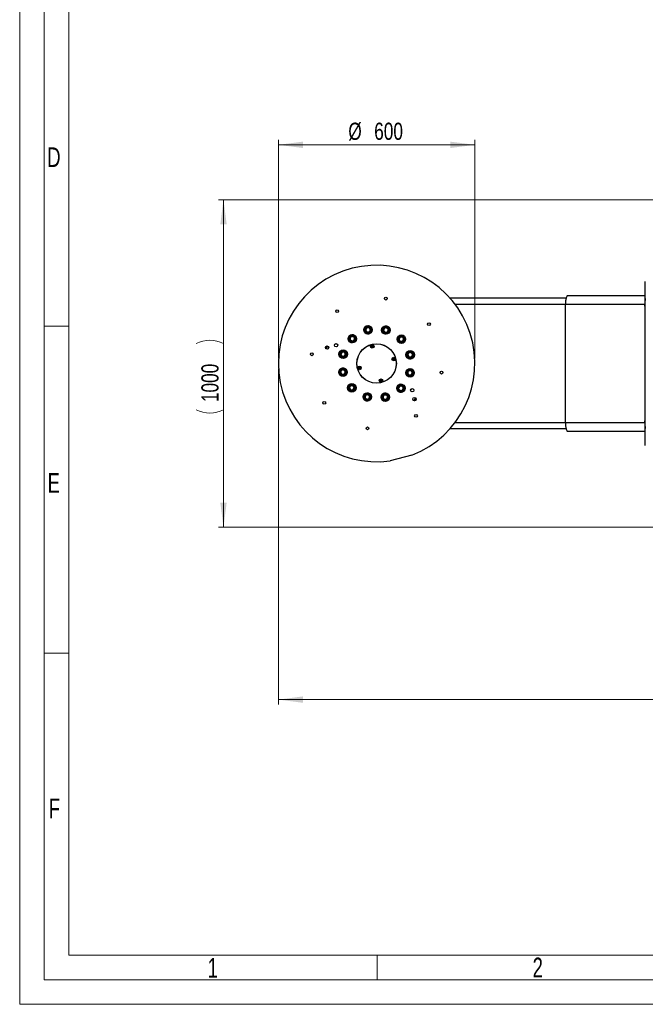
# Model space of a CAD drawing. Header units: millimetres. Extents: x 36 to 588, y 6 to 414.
# Tile 1 of 30: x 36 to 164, y 6 to 206. Entities that reach past the tile are written whole.
import ezdxf

# ---------------------------------------------------------------- set-up
doc = ezdxf.new("R2010")
doc.units = ezdxf.units.MM
doc.styles.add('SLDTEXTSTYLE0', font='TXT', dxfattribs={"width": 0.7})
doc.styles.add('SLDTEXTSTYLE1', font='TXT', dxfattribs={"width": 0.75})
doc.dimstyles.new('SLDDIMSTYLE0', dxfattribs={"dimtxt": 3.5, "dimasz": 5, "dimexe": 0, "dimexo": 0.0625, "dimgap": 0.875, "dimtad": 1, "dimlfac": 15, "dimrnd": 1e-09, "dimzin": 12, "dimdsep": 46, "dimtxsty": 'SLDTEXTSTYLE1', "dimsah": 1, "dimcen": 0.09, "dimadec": 0, "dimazin": 0, "dimtfac": 1, "dimtofl": 0, "dimtmove": 0, "dimatfit": 3, "dimfxl": 1, "dimtolj": 1, "dimtzin": 12, "dimarcsym": 0})
doc.dimstyles.new('SLDDIMSTYLE3', dxfattribs={"dimtxt": 3.5, "dimasz": 5, "dimexe": 0, "dimexo": 0.0625, "dimgap": 0.875, "dimtad": 0, "dimtih": 1, "dimtoh": 1, "dimlfac": 15, "dimrnd": 1e-09, "dimzin": 12, "dimdsep": 46, "dimtxsty": 'SLDTEXTSTYLE1', "dimsah": 1, "dimcen": 0.09, "dimadec": 0, "dimazin": 0, "dimtfac": 1, "dimtofl": 0, "dimtmove": 0, "dimatfit": 3, "dimfxl": 1, "dimtolj": 1, "dimtzin": 12, "dimarcsym": 0})

# ---------------------------------------------------------------- blocks, each defined once
blk = doc.blocks.new('*D8')
at = {"color": 7, "linetype": 'Continuous', "lineweight": 0}
for p, q in [((89.16, 134.93), (89.16, 66.52)), ((326.83, 134.93), (326.83, 66.52)), ((326.83, 67.52), (89.16, 67.52))]:
    blk.add_line(p, q, dxfattribs=at)
for centre, start, end in [((209.76, 70.29), 153.4349, 206.5651), ((212.17, 70.29), 333.4349, 26.5651)]:
    blk.add_arc(centre, 6.21, start, end, dxfattribs=at)
for points in [[(89.16, 67.52), (94.16, 66.87), (94.16, 68.17)], [(326.83, 67.52), (321.83, 68.17), (321.83, 66.87)]]:
    blk.add_solid(points, dxfattribs=at)
at = {"color": 7, "linetype": 'Continuous', "lineweight": 0, "insert": (205.8, 72.03), "char_height": 3.5, "attachment_point": 1, "style": 'SLDTEXTSTYLE1'}
blk.add_mtext('3565', dxfattribs=at)
blk = doc.blocks.new('*D9')
at = {"color": 7, "linetype": 'Continuous', "lineweight": 0}
for p, q in [((175.33, 169.27), (76.99, 169.27)), ((77.99, 102.6), (77.99, 169.27)), ((175.33, 102.6), (76.99, 102.6))]:
    blk.add_line(p, q, dxfattribs=at)
for centre, start, end in [((75.21, 134.45), 63.4349, 116.5651), ((75.21, 132.04), 243.4349, 296.5651)]:
    blk.add_arc(centre, 6.21, start, end, dxfattribs=at)
for points in [[(77.99, 169.27), (77.34, 164.27), (78.64, 164.27)], [(77.99, 102.6), (78.64, 107.6), (77.34, 107.6)]]:
    blk.add_solid(points, dxfattribs=at)
at = {"color": 7, "linetype": 'Continuous', "lineweight": 0, "insert": (73.48, 128.07), "char_height": 3.5, "attachment_point": 1, "rotation": 90, "style": 'SLDTEXTSTYLE1'}
blk.add_mtext('1000', dxfattribs=at)
blk = doc.blocks.new('*D10')
at = {"color": 7, "linetype": 'Continuous', "lineweight": 0}
for p, q in [((89.16, 136.93), (89.16, 181.44)), ((89.16, 180.44), (129.16, 180.44)), ((129.16, 136.93), (129.16, 181.44))]:
    blk.add_line(p, q, dxfattribs=at)
for points in [[(89.16, 180.44), (94.16, 179.79), (94.16, 181.09)], [(129.16, 180.44), (124.16, 181.09), (124.16, 179.79)]]:
    blk.add_solid(points, dxfattribs=at)
at = {"color": 7, "linetype": 'Continuous', "lineweight": 0, "char_height": 3.5, "attachment_point": 1, "style": 'SLDTEXTSTYLE1'}
for s, insert in [('%%c', (103.4, 184.95)), ('600', (108.67, 184.95))]:
    blk.add_mtext(s, dxfattribs=dict(at, insert=insert))

msp = doc.modelspace()

# ---------------------------------------------------------------- linework, layer by layer
at = {"color": 7, "linetype": 'Continuous', "lineweight": 15}
for p, q in [((36.5, 5.5), (36.5, 414.5)), ((588.5, 5.5), (36.5, 5.5))]:
    msp.add_line(p, q, dxfattribs=at)
at = {"color": 1, "linetype": 'Continuous', "lineweight": 0}
for p, q in [((41.5, 10.5), (41.5, 409.5)), ((46.5, 15.5), (46.5, 404.5)), ((46.48311, 143.5), (41.5, 143.5)), ((46.48311, 77), (41.5, 77)), ((393.72473, 15.49913), (46.5, 15.5)), ((109.25, 15.5), (109.25, 10.5)), ((583.5, 10.5), (41.5, 10.5))]:
    msp.add_line(p, q, dxfattribs=at)
at = {"color": 7, "linetype": 'Continuous', "lineweight": 30}
for p, q in [((163.86215, 135.93477), (163.86215, 152.60144)), ((124.06926, 149.26811), (147.79177, 149.26811)), ((148.12989, 149.80144), (163.86215, 149.80144)), ((147.64676, 147.93477), (125.16215, 147.93477)), ((163.74553, 147.93477), (147.64676, 147.93477)), ((147.64676, 123.93477), (147.64676, 147.93477)), ((163.74553, 147.60144), (163.74553, 147.93477)), ((163.86215, 147.60144), (163.74553, 147.60144)), ((106.86608, 142.69185), (106.87007, 142.70235)), ((106.87317, 142.68314), (106.86608, 142.69185)), ((107.05372, 143.18499), (107.05772, 143.19549)), ((107.05772, 143.19549), (107.0688, 143.19727)), ((107.5786, 143.27955), (107.58969, 143.28134)), ((107.58969, 143.28134), (107.59678, 143.27264)), ((107.7384, 142.35993), (107.72731, 142.35814)), ((107.74239, 142.37043), (107.7384, 142.35993)), ((107.92294, 142.87227), (107.93004, 142.86357)), ((107.93004, 142.86357), (107.92604, 142.85307)), ((110.55223, 142.93461), (110.56094, 142.9417)), ((110.55402, 142.92352), (110.55223, 142.93461)), ((110.63809, 142.40263), (110.6363, 142.41372)), ((110.64859, 142.39864), (110.63809, 142.40263)), ((110.96131, 143.26786), (110.97001, 143.27495)), ((110.97001, 143.27495), (110.98051, 143.27096)), ((111.46314, 143.08731), (111.47364, 143.08332)), ((111.47364, 143.08332), (111.47543, 143.07223)), ((111.5595, 142.55134), (111.5508, 142.54425)), ((111.55771, 142.56243), (111.5595, 142.55134)), ((103.7093, 141.17052), (103.71801, 141.17761)), ((103.71109, 141.15943), (103.7093, 141.17052)), ((103.79516, 140.63854), (103.79337, 140.64963)), ((103.80566, 140.63455), (103.79516, 140.63854)), ((104.11837, 141.50377), (104.12708, 141.51086)), ((104.12708, 141.51086), (104.13757, 141.50687)), ((104.29879, 140.44691), (104.28829, 140.4509)), ((104.3075, 140.454), (104.29879, 140.44691)), ((104.62021, 141.32322), (104.63071, 141.31923)), ((104.63071, 141.31923), (104.6325, 141.30814)), ((104.71657, 140.78725), (104.70786, 140.78016)), ((104.71478, 140.79834), (104.71657, 140.78725)), ((107.20642, 142.27408), (107.19933, 142.28278)), ((107.21751, 142.27586), (107.20642, 142.27408)), ((111.14172, 142.211), (111.13123, 142.21499)), ((111.15043, 142.21809), (111.14172, 142.211)), ((113.67428, 140.79813), (113.67828, 140.80863)), ((113.68138, 140.78942), (113.67428, 140.79813)), ((113.86192, 141.29127), (113.86591, 141.30177)), ((113.86591, 141.30177), (113.87701, 141.30356)), ((114.01462, 140.38036), (114.00753, 140.38906)), ((114.02572, 140.38215), (114.01462, 140.38036)), ((114.3868, 141.38583), (114.39789, 141.38762)), ((114.39789, 141.38762), (114.40498, 141.37892)), ((114.5466, 140.46621), (114.53551, 140.46442)), ((114.55059, 140.47671), (114.5466, 140.46621)), ((114.73114, 140.97855), (114.73824, 140.96985)), ((114.73824, 140.96985), (114.73424, 140.95935)), ((102.5345, 138.33034), (102.54558, 138.33213)), ((102.54558, 138.33213), (102.55267, 138.32342)), ((101.82197, 137.74264), (101.82596, 137.75313)), ((101.82906, 137.73393), (101.82197, 137.74264)), ((102.00961, 138.23577), (102.01361, 138.24627)), ((102.01361, 138.24627), (102.02469, 138.24806)), ((102.16232, 137.32486), (102.15522, 137.33357)), ((102.1734, 137.32665), (102.16232, 137.32486)), ((102.69429, 137.41072), (102.68321, 137.40893)), ((102.69828, 137.42121), (102.69429, 137.41072)), ((102.87883, 137.92306), (102.88592, 137.91435)), ((102.88592, 137.91435), (102.88193, 137.90385)), ((115.50145, 137.8905), (115.51016, 137.89759)), ((115.50324, 137.87941), (115.50145, 137.8905)), ((115.58731, 137.35852), (115.58552, 137.36961)), ((115.59781, 137.35453), (115.58731, 137.35852)), ((115.91052, 138.22375), (115.91923, 138.23084)), ((115.91923, 138.23084), (115.92973, 138.22685)), ((116.09094, 137.16689), (116.08045, 137.17088)), ((116.09965, 137.17398), (116.09094, 137.16689)), ((116.41236, 138.0432), (116.42286, 138.03921)), ((116.42286, 138.03921), (116.42465, 138.02812)), ((116.50872, 137.50723), (116.50001, 137.50014)), ((116.50693, 137.51832), (116.50872, 137.50723)), ((101.81558, 134.36232), (101.82429, 134.36941)), ((101.81737, 134.35123), (101.81558, 134.36232)), ((102.22465, 134.69557), (102.23336, 134.70266)), ((102.23336, 134.70266), (102.24386, 134.69866)), ((102.72649, 134.51502), (102.73699, 134.51103)), ((102.73699, 134.51103), (102.73878, 134.49994)), ((115.62601, 134.44833), (115.63001, 134.45883)), ((115.63001, 134.45883), (115.6411, 134.46062)), ((116.1509, 134.5429), (116.16199, 134.54469)), ((116.16199, 134.54469), (116.16907, 134.53598)), ((163.86215, 119.26811), (163.86215, 135.93477)), ((101.90144, 133.83034), (101.89965, 133.84143)), ((101.91194, 133.82635), (101.90144, 133.83034)), ((102.40507, 133.63871), (102.39458, 133.6427)), ((102.41378, 133.6458), (102.40507, 133.63871)), ((102.82285, 133.97905), (102.81414, 133.97196)), ((102.82106, 133.99014), (102.82285, 133.97905)), ((115.43838, 133.9552), (115.44237, 133.96569)), ((115.44547, 133.94649), (115.43838, 133.9552)), ((115.77872, 133.53742), (115.77162, 133.54613)), ((115.78981, 133.53921), (115.77872, 133.53742)), ((116.31069, 133.62328), (116.29961, 133.62149)), ((116.31468, 133.63378), (116.31069, 133.62328)), ((116.49523, 134.13562), (116.50233, 134.12691)), ((116.50233, 134.12691), (116.49833, 134.11642)), ((103.58606, 130.8997), (103.59005, 130.9102)), ((103.59315, 130.89099), (103.58606, 130.8997)), ((103.7737, 131.39284), (103.7777, 131.40333)), ((103.7777, 131.40333), (103.78878, 131.40512)), ((103.92641, 130.48192), (103.91931, 130.49063)), ((103.93749, 130.48371), (103.92641, 130.48192)), ((104.29859, 131.4874), (104.30967, 131.48919)), ((104.30967, 131.48919), (104.31676, 131.48048)), ((104.45838, 130.56778), (104.4473, 130.56599)), ((104.46237, 130.57828), (104.45838, 130.56778)), ((104.64292, 131.08012), (104.65002, 131.07142)), ((104.65002, 131.07142), (104.64602, 131.06092)), ((113.60773, 131.0823), (113.61644, 131.08939)), ((113.60952, 131.07121), (113.60773, 131.0823)), ((113.69359, 130.55032), (113.69179, 130.56141)), ((113.70408, 130.54633), (113.69359, 130.55032)), ((114.0168, 131.41555), (114.02551, 131.42264)), ((114.02551, 131.42264), (114.03601, 131.41865)), ((114.19722, 130.35869), (114.18673, 130.36268)), ((114.20593, 130.36578), (114.19722, 130.35869)), ((114.51865, 131.235), (114.52914, 131.23101)), ((114.52914, 131.23101), (114.53093, 131.21992)), ((114.615, 130.69903), (114.60629, 130.69194)), ((114.61321, 130.71012), (114.615, 130.69903)), ((106.7648, 129.31821), (106.7735, 129.3253)), ((106.76658, 129.30712), (106.7648, 129.31821)), ((106.85065, 128.78623), (106.84886, 128.79732)), ((106.86115, 128.78224), (106.85065, 128.78623)), ((107.17387, 129.65146), (107.18257, 129.65855)), ((107.18257, 129.65855), (107.19307, 129.65456)), ((107.35429, 128.5946), (107.34379, 128.59859)), ((107.363, 128.60169), (107.35429, 128.5946)), ((107.67571, 129.47091), (107.6862, 129.46692)), ((107.6862, 129.46692), (107.68799, 129.45583)), ((107.77206, 128.93494), (107.76336, 128.92785)), ((107.77027, 128.94603), (107.77206, 128.93494)), ((110.39427, 129.00598), (110.39826, 129.01648)), ((110.40136, 128.99727), (110.39427, 129.00598)), ((110.5819, 129.49912), (110.5859, 129.50962)), ((110.5859, 129.50962), (110.59699, 129.51141)), ((110.73461, 128.58821), (110.72751, 128.59691)), ((110.7457, 128.58999), (110.73461, 128.58821)), ((111.10679, 129.59368), (111.11787, 129.59547)), ((111.11787, 129.59547), (111.12496, 129.58677)), ((111.26658, 128.67406), (111.2555, 128.67227)), ((111.27057, 128.68456), (111.26658, 128.67406)), ((111.45112, 129.1864), (111.45822, 129.1777)), ((111.45822, 129.1777), (111.45422, 129.1672)), ((117.02106, 128.7226), (117.02106, 128.98123)), ((163.86215, 124.26811), (163.74553, 124.26811)), ((163.74553, 123.93477), (163.74553, 124.26811)), ((147.79177, 122.60144), (124.06926, 122.60144)), ((125.16215, 123.93477), (147.64676, 123.93477)), ((147.64676, 123.93477), (163.74553, 123.93477)), ((163.86215, 122.06811), (148.12989, 122.06811)), ((116.35413, 117.27264), (111.88902, 116.12154))]:
    msp.add_line(p, q, dxfattribs=at)
at = {"color": 7, "linetype": 'Continuous', "lineweight": 30, "flags": 128}
for points in [[(147.64676, 147.93477), (147.6498, 148.14377), (147.65888, 148.35015), (147.67387, 148.5513), (147.69461, 148.74469), (147.72081, 148.9279), (147.75216, 149.09862), (147.78827, 149.25471), (147.82867, 149.39419), (147.87285, 149.51533), (147.92027, 149.61658), (147.97032, 149.69669), (148.02238, 149.75464), (148.0758, 149.7897), (148.12989, 149.80144)], [(98.85261, 138.92107), (99.00181, 139.39482), (99.04352, 139.51498)], [(116.69696, 128.38465), (116.96515, 128.66216), (117.15364, 128.8698)], [(117.18813, 128.8082), (117.01392, 128.6167), (116.76054, 128.35395)], [(148.12989, 122.06811), (148.0758, 122.07984), (148.02238, 122.11491), (147.97032, 122.17286), (147.92027, 122.25297), (147.87285, 122.35422), (147.82867, 122.47535), (147.78827, 122.61484), (147.75216, 122.77093), (147.72081, 122.94165), (147.69461, 123.12486), (147.67387, 123.31825), (147.65888, 123.5194), (147.6498, 123.72577), (147.64676, 123.93477)]]:
    msp.add_lwpolyline(points, dxfattribs=at)
at = {"color": 7, "linetype": 'Continuous', "lineweight": 30}
for centre, radius in [((111.02794, 149.13692), 0.28333), ((101.14614, 146.58941), 0.28333), ((107.39806, 142.77771), 0.86667), ((107.39806, 142.77771), 0.8), ((107.39806, 142.77771), 0.69333), ((111.05587, 142.74298), 0.86667), ((111.05587, 142.74298), 0.8), ((111.05587, 142.74298), 0.69333), ((119.81679, 143.95079), 0.28333), ((104.21293, 140.97888), 0.86667), ((104.21293, 140.97888), 0.8), ((104.21293, 140.97888), 0.69333), ((114.20626, 140.88399), 0.86667), ((114.20626, 140.88399), 0.8), ((114.20626, 140.88399), 0.69333), ((99.07688, 139.17662), 0.34), ((100.9028, 139.64734), 0.33333), ((102.35395, 137.82849), 0.86667), ((102.35395, 137.82849), 0.8), ((102.35395, 137.82849), 0.69333), ((109.16215, 135.93477), 4.01667), ((109.16215, 135.93477), 4), ((108.26346, 139.4208), 0.36667), ((108.26346, 139.4208), 0.18333), ((108.26346, 139.4208), 0.14), ((116.00508, 137.69887), 0.86667), ((116.00508, 137.69887), 0.8), ((116.00508, 137.69887), 0.69333), ((95.96, 137.80057), 0.28333), ((112.64817, 136.83346), 0.36667), ((112.64817, 136.83346), 0.18333), ((112.64817, 136.83346), 0.14), ((102.31921, 134.17068), 0.86667), ((102.31921, 134.17068), 0.8), ((102.31921, 134.17068), 0.69333), ((105.67612, 135.03609), 0.36667), ((105.67612, 135.03609), 0.18333), ((105.67612, 135.03609), 0.14), ((115.97035, 134.04105), 0.86667), ((115.97035, 134.04105), 0.8), ((115.97035, 134.04105), 0.69333), ((122.36429, 134.06898), 0.28333), ((110.06084, 132.44875), 0.36667), ((110.06084, 132.44875), 0.18333), ((110.06084, 132.44875), 0.14), ((104.11804, 130.98556), 0.86667), ((104.11804, 130.98556), 0.8), ((104.11804, 130.98556), 0.69333), ((114.11136, 130.89066), 0.86667), ((114.11136, 130.89066), 0.8), ((114.11136, 130.89066), 0.69333), ((116.4051, 130.49973), 0.33333), ((107.26843, 129.12657), 0.86667), ((107.26843, 129.12657), 0.8), ((107.26843, 129.12657), 0.69333), ((110.92624, 129.09184), 0.86667), ((110.92624, 129.09184), 0.8), ((110.92624, 129.09184), 0.69333), ((116.87581, 128.67381), 0.34), ((98.50751, 127.91876), 0.28333), ((117.17816, 125.28013), 0.28333), ((107.29636, 122.73263), 0.28333)]:
    msp.add_circle(centre, radius, dxfattribs=at)
for centre, radius, start, end in [((109.16215, 135.93477), 20, 291.0755783, 277.8363227), ((169.57692, 147.98931), 5.83165, 168.5095954, 180.5358044), ((107.39806, 142.77771), 0.8, 219.1680904, 32.2984488), ((107.39806, 142.77771), 0.53333, 130.213066, 188.1231147), ((107.39806, 142.77771), 0.53333, 190.213066, 248.1231147), ((107.39806, 142.77771), 0.8, 32.2984488, 129.1680904), ((107.39806, 142.77771), 0.46667, 159.1680904, 219.1680904), ((107.39806, 142.77771), 0.46667, 99.1680904, 159.1680904), ((107.39806, 142.77771), 0.46667, 219.1680904, 279.1680904), ((107.39806, 142.77771), 0.53333, 70.213066, 128.1231147), ((107.39806, 142.77771), 0.53333, 250.213066, 308.1231147), ((107.39806, 142.77771), 0.46667, 39.1680904, 99.1680904), ((107.39806, 142.77771), 0.46667, 279.1680904, 339.1680904), ((107.39806, 142.77771), 0.53333, 10.213066, 68.1231147), ((107.39806, 142.77771), 0.53333, 310.213066, 8.1231147), ((107.39806, 142.77771), 0.46667, 339.1680904, 39.1680904), ((111.05587, 142.74298), 0.8, 189.1680904, 2.2984488), ((111.05587, 142.74298), 0.53333, 160.213066, 218.1231147), ((111.05587, 142.74298), 0.53333, 100.213066, 158.1231147), ((111.05587, 142.74298), 0.46667, 129.1680904, 189.1680904), ((111.05587, 142.74298), 0.46667, 189.1680904, 249.1680904), ((111.05587, 142.74298), 0.53333, 220.213066, 278.1231147), ((111.05587, 142.74298), 0.46667, 69.1680904, 129.1680904), ((111.05587, 142.74298), 0.46667, 249.1680904, 309.1680904), ((111.05587, 142.74298), 0.8, 2.2984488, 99.1680904), ((111.05587, 142.74298), 0.53333, 40.213066, 98.1231147), ((111.05587, 142.74298), 0.53333, 280.213066, 338.1231147), ((111.05587, 142.74298), 0.46667, 9.1680904, 69.1680904), ((111.05587, 142.74298), 0.46667, 309.1680904, 9.1680904), ((111.05587, 142.74298), 0.53333, 340.213066, 38.1231147), ((104.21293, 140.97888), 0.8, 62.2984488, 159.1680904), ((104.21293, 140.97888), 0.53333, 160.213066, 218.1231147), ((104.21293, 140.97888), 0.53333, 100.213066, 158.1231147), ((104.21293, 140.97888), 0.46667, 129.1680904, 189.1680904), ((104.21293, 140.97888), 0.46667, 189.1680904, 249.1680904), ((104.21293, 140.97888), 0.53333, 220.213066, 278.1231147), ((104.21293, 140.97888), 0.46667, 69.1680904, 129.1680904), ((104.21293, 140.97888), 0.8, 249.1680904, 62.2984488), ((104.21293, 140.97888), 0.46667, 249.1680904, 309.1680904), ((104.21293, 140.97888), 0.53333, 40.213066, 98.1231147), ((104.21293, 140.97888), 0.53333, 280.213066, 338.1231147), ((104.21293, 140.97888), 0.46667, 9.1680904, 69.1680904), ((104.21293, 140.97888), 0.46667, 309.1680904, 9.1680904), ((104.21293, 140.97888), 0.53333, 340.213066, 38.1231147), ((114.20626, 140.88399), 0.8, 159.1680904, 332.2984488), ((114.20626, 140.88399), 0.53333, 130.213066, 188.1231147), ((114.20626, 140.88399), 0.53333, 190.213066, 248.1231147), ((114.20626, 140.88399), 0.46667, 159.1680904, 219.1680904), ((114.20626, 140.88399), 0.46667, 99.1680904, 159.1680904), ((114.20626, 140.88399), 0.46667, 219.1680904, 279.1680904), ((114.20626, 140.88399), 0.53333, 70.213066, 128.1231147), ((114.20626, 140.88399), 0.53333, 250.213066, 308.1231147), ((114.20626, 140.88399), 0.46667, 39.1680904, 99.1680904), ((114.20626, 140.88399), 0.46667, 279.1680904, 339.1680904), ((114.20626, 140.88399), 0.53333, 10.213066, 68.1231147), ((114.20626, 140.88399), 0.8, 332.2984488, 69.1680904), ((114.20626, 140.88399), 0.53333, 310.213066, 8.1231147), ((114.20626, 140.88399), 0.46667, 339.1680904, 39.1680904), ((109.16215, 135.93477), 10.66667, 160.3905716, 163.9700407), ((99.92335, 139.76161), 0.66667, 346.6079838, 0.0833374), ((102.35395, 137.82849), 0.8, 92.2984488, 189.1680904), ((102.35395, 137.82849), 0.46667, 99.1680904, 159.1680904), ((102.35395, 137.82849), 0.53333, 70.213066, 128.1231147), ((102.35395, 137.82849), 0.46667, 39.1680904, 99.1680904), ((102.35395, 137.82849), 0.8, 279.1680904, 92.2984488), ((102.35395, 137.82849), 0.53333, 10.213066, 68.1231147), ((116.00508, 137.69887), 0.8, 129.1680904, 302.2984488), ((102.35395, 137.82849), 0.53333, 130.213066, 188.1231147), ((102.35395, 137.82849), 0.53333, 190.213066, 248.1231147), ((102.35395, 137.82849), 0.46667, 159.1680904, 219.1680904), ((102.35395, 137.82849), 0.46667, 219.1680904, 279.1680904), ((102.35395, 137.82849), 0.53333, 250.213066, 308.1231147), ((102.35395, 137.82849), 0.46667, 279.1680904, 339.1680904), ((102.35395, 137.82849), 0.53333, 310.213066, 8.1231147), ((102.35395, 137.82849), 0.46667, 339.1680904, 39.1680904), ((116.00508, 137.69887), 0.53333, 160.213066, 218.1231147), ((116.00508, 137.69887), 0.53333, 100.213066, 158.1231147), ((116.00508, 137.69887), 0.46667, 129.1680904, 189.1680904), ((116.00508, 137.69887), 0.46667, 189.1680904, 249.1680904), ((116.00508, 137.69887), 0.53333, 220.213066, 278.1231147), ((116.00508, 137.69887), 0.46667, 69.1680904, 129.1680904), ((116.00508, 137.69887), 0.46667, 249.1680904, 309.1680904), ((116.00508, 137.69887), 0.53333, 40.213066, 98.1231147), ((116.00508, 137.69887), 0.53333, 280.213066, 338.1231147), ((116.00508, 137.69887), 0.46667, 9.1680904, 69.1680904), ((116.00508, 137.69887), 0.46667, 309.1680904, 9.1680904), ((116.00508, 137.69887), 0.53333, 340.213066, 38.1231147), ((116.00508, 137.69887), 0.8, 302.2984488, 39.1680904), ((102.31921, 134.17068), 0.8, 122.2984488, 219.1680904), ((102.31921, 134.17068), 0.53333, 160.213066, 218.1231147), ((102.31921, 134.17068), 0.53333, 100.213066, 158.1231147), ((102.31921, 134.17068), 0.46667, 129.1680904, 189.1680904), ((102.31921, 134.17068), 0.8, 309.1680904, 122.2984488), ((102.31921, 134.17068), 0.46667, 69.1680904, 129.1680904), ((102.31921, 134.17068), 0.53333, 40.213066, 98.1231147), ((102.31921, 134.17068), 0.46667, 9.1680904, 69.1680904), ((102.31921, 134.17068), 0.53333, 340.213066, 38.1231147), ((115.97035, 134.04105), 0.8, 99.1680904, 272.2984488), ((115.97035, 134.04105), 0.53333, 130.213066, 188.1231147), ((115.97035, 134.04105), 0.46667, 99.1680904, 159.1680904), ((115.97035, 134.04105), 0.53333, 70.213066, 128.1231147), ((115.97035, 134.04105), 0.46667, 39.1680904, 99.1680904), ((115.97035, 134.04105), 0.53333, 10.213066, 68.1231147), ((115.97035, 134.04105), 0.46667, 339.1680904, 39.1680904), ((102.31921, 134.17068), 0.46667, 189.1680904, 249.1680904), ((102.31921, 134.17068), 0.53333, 220.213066, 278.1231147), ((102.31921, 134.17068), 0.46667, 249.1680904, 309.1680904), ((102.31921, 134.17068), 0.53333, 280.213066, 338.1231147), ((102.31921, 134.17068), 0.46667, 309.1680904, 9.1680904), ((115.97035, 134.04105), 0.53333, 190.213066, 248.1231147), ((115.97035, 134.04105), 0.46667, 159.1680904, 219.1680904), ((115.97035, 134.04105), 0.46667, 219.1680904, 279.1680904), ((115.97035, 134.04105), 0.53333, 250.213066, 308.1231147), ((115.97035, 134.04105), 0.8, 272.2984488, 9.1680904), ((115.97035, 134.04105), 0.46667, 279.1680904, 339.1680904), ((115.97035, 134.04105), 0.53333, 310.213066, 8.1231147), ((104.11804, 130.98556), 0.8, 152.2984488, 249.1680904), ((104.11804, 130.98556), 0.8, 339.1680904, 152.2984488), ((104.11804, 130.98556), 0.53333, 130.213066, 188.1231147), ((104.11804, 130.98556), 0.53333, 190.213066, 248.1231147), ((104.11804, 130.98556), 0.46667, 159.1680904, 219.1680904), ((104.11804, 130.98556), 0.46667, 99.1680904, 159.1680904), ((104.11804, 130.98556), 0.46667, 219.1680904, 279.1680904), ((104.11804, 130.98556), 0.53333, 70.213066, 128.1231147), ((104.11804, 130.98556), 0.53333, 250.213066, 308.1231147), ((104.11804, 130.98556), 0.46667, 39.1680904, 99.1680904), ((104.11804, 130.98556), 0.46667, 279.1680904, 339.1680904), ((104.11804, 130.98556), 0.53333, 10.213066, 68.1231147), ((104.11804, 130.98556), 0.53333, 310.213066, 8.1231147), ((104.11804, 130.98556), 0.46667, 339.1680904, 39.1680904), ((114.11136, 130.89066), 0.8, 69.1680904, 242.2984488), ((114.11136, 130.89066), 0.53333, 160.213066, 218.1231147), ((114.11136, 130.89066), 0.53333, 100.213066, 158.1231147), ((114.11136, 130.89066), 0.46667, 129.1680904, 189.1680904), ((114.11136, 130.89066), 0.46667, 189.1680904, 249.1680904), ((114.11136, 130.89066), 0.53333, 220.213066, 278.1231147), ((114.11136, 130.89066), 0.8, 242.2984488, 339.1680904), ((114.11136, 130.89066), 0.46667, 69.1680904, 129.1680904), ((114.11136, 130.89066), 0.46667, 249.1680904, 309.1680904), ((114.11136, 130.89066), 0.53333, 40.213066, 98.1231147), ((114.11136, 130.89066), 0.53333, 280.213066, 338.1231147), ((114.11136, 130.89066), 0.46667, 9.1680904, 69.1680904), ((114.11136, 130.89066), 0.46667, 309.1680904, 9.1680904), ((114.11136, 130.89066), 0.53333, 340.213066, 38.1231147), ((107.26843, 129.12657), 0.8, 9.1680904, 182.2984488), ((107.26843, 129.12657), 0.8, 182.2984488, 279.1680904), ((107.26843, 129.12657), 0.53333, 160.213066, 218.1231147), ((107.26843, 129.12657), 0.53333, 100.213066, 158.1231147), ((107.26843, 129.12657), 0.46667, 129.1680904, 189.1680904), ((107.26843, 129.12657), 0.46667, 189.1680904, 249.1680904), ((107.26843, 129.12657), 0.53333, 220.213066, 278.1231147), ((107.26843, 129.12657), 0.46667, 69.1680904, 129.1680904), ((107.26843, 129.12657), 0.46667, 249.1680904, 309.1680904), ((107.26843, 129.12657), 0.53333, 40.213066, 98.1231147), ((107.26843, 129.12657), 0.53333, 280.213066, 338.1231147), ((107.26843, 129.12657), 0.46667, 9.1680904, 69.1680904), ((107.26843, 129.12657), 0.46667, 309.1680904, 9.1680904), ((107.26843, 129.12657), 0.53333, 340.213066, 38.1231147), ((110.92624, 129.09184), 0.8, 39.1680904, 212.2984488), ((110.92624, 129.09184), 0.8, 212.2984488, 309.1680904), ((110.92624, 129.09184), 0.53333, 130.213066, 188.1231147), ((110.92624, 129.09184), 0.53333, 190.213066, 248.1231147), ((110.92624, 129.09184), 0.46667, 159.1680904, 219.1680904), ((110.92624, 129.09184), 0.46667, 99.1680904, 159.1680904), ((110.92624, 129.09184), 0.46667, 219.1680904, 279.1680904), ((110.92624, 129.09184), 0.53333, 70.213066, 128.1231147), ((110.92624, 129.09184), 0.53333, 250.213066, 308.1231147), ((110.92624, 129.09184), 0.46667, 39.1680904, 99.1680904), ((110.92624, 129.09184), 0.46667, 279.1680904, 339.1680904), ((110.92624, 129.09184), 0.53333, 10.213066, 68.1231147), ((110.92624, 129.09184), 0.53333, 310.213066, 8.1231147), ((110.92624, 129.09184), 0.46667, 339.1680904, 39.1680904), ((117.17602, 127.9209), 0.6, 90, 133.8077407), ((117.17602, 127.9209), 0.6, 90, 133.8077407), ((117.17602, 127.9209), 0.52, 96.1079263, 127.369725), ((169.33979, 123.8575), 5.5948, 179.2086387, 191.7459615)]:
    msp.add_arc(centre, radius, start, end, dxfattribs=at)
for points, knots in [([(106.87007, 142.70235), (106.88275, 142.73565), (106.90851, 142.80336), (106.9569, 142.93057), (107.0076, 143.0638), (107.04015, 143.14934), (107.05372, 143.18499)], [0, 0, 0, 0, 0.217360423, 0.441926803, 0.767404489, 1, 1, 1, 1]), ([(107.19933, 142.28278), (107.18193, 142.30414), (107.12882, 142.36933), (107.02869, 142.49225), (106.93504, 142.60721), (106.88551, 142.66801), (106.87317, 142.68314)], [0, 0, 0, 0, 0.169172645, 0.516446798, 0.879617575, 1, 1, 1, 1]), ([(107.0688, 143.19727), (107.10398, 143.20295), (107.1755, 143.2145), (107.30987, 143.23618), (107.45059, 143.25889), (107.54094, 143.27348), (107.5786, 143.27955)], [0, 0, 0, 0, 0.217359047, 0.441934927, 0.767416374, 1, 1, 1, 1]), ([(107.72731, 142.35814), (107.69213, 142.35247), (107.62061, 142.34092), (107.48625, 142.31924), (107.34553, 142.29652), (107.25517, 142.28194), (107.21751, 142.27586)], [0, 0, 0, 0, 0.217359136, 0.441935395, 0.767402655, 1, 1, 1, 1]), ([(107.59678, 143.27264), (107.60911, 143.2575), (107.65865, 143.1967), (107.7523, 143.08174), (107.85243, 142.95882), (107.90554, 142.89363), (107.92294, 142.87227)], [0, 0, 0, 0, 0.120383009, 0.483552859, 0.830826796, 1, 1, 1, 1]), ([(107.92604, 142.85307), (107.91336, 142.81977), (107.8876, 142.75206), (107.83921, 142.62485), (107.78851, 142.49162), (107.75596, 142.40608), (107.74239, 142.37043)], [0, 0, 0, 0, 0.217360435, 0.441926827, 0.767403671, 1, 1, 1, 1]), ([(110.6363, 142.41372), (110.63191, 142.44091), (110.61851, 142.52392), (110.59326, 142.68045), (110.56963, 142.82682), (110.55713, 142.90425), (110.55402, 142.92352)], [0, 0, 0, 0, 0.169170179, 0.516449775, 0.879620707, 1, 1, 1, 1]), ([(110.56094, 142.9417), (110.58857, 142.96421), (110.64474, 143.00997), (110.75026, 143.09592), (110.86077, 143.18596), (110.93173, 143.24377), (110.96131, 143.26786)], [0, 0, 0, 0, 0.217356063, 0.441930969, 0.76739949, 1, 1, 1, 1]), ([(111.13123, 142.21499), (111.09792, 142.22767), (111.03021, 142.25343), (110.90301, 142.30183), (110.76978, 142.35252), (110.68424, 142.38507), (110.64859, 142.39864)], [0, 0, 0, 0, 0.217356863, 0.441924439, 0.767404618, 1, 1, 1, 1]), ([(110.98051, 143.27096), (111.01381, 143.25829), (111.08152, 143.23252), (111.20873, 143.18412), (111.34195, 143.13342), (111.42749, 143.10088), (111.46314, 143.08731)], [0, 0, 0, 0, 0.217356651, 0.441937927, 0.767404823, 1, 1, 1, 1]), ([(111.5508, 142.54425), (111.52317, 142.52174), (111.467, 142.47598), (111.36148, 142.39003), (111.25096, 142.29999), (111.18001, 142.24219), (111.15043, 142.21809)], [0, 0, 0, 0, 0.217355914, 0.441930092, 0.767409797, 1, 1, 1, 1]), ([(111.47543, 143.07223), (111.47854, 143.05296), (111.49104, 142.97553), (111.51466, 142.82916), (111.53992, 142.67263), (111.55332, 142.58962), (111.55771, 142.56243)], [0, 0, 0, 0, 0.120380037, 0.483550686, 0.830829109, 1, 1, 1, 1]), ([(103.79337, 140.64963), (103.78769, 140.68481), (103.77615, 140.75633), (103.75446, 140.89069), (103.73175, 141.03142), (103.71717, 141.12177), (103.71109, 141.15943)], [0, 0, 0, 0, 0.217359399, 0.441930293, 0.767407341, 1, 1, 1, 1]), ([(103.71801, 141.17761), (103.74563, 141.20012), (103.8018, 141.24588), (103.90732, 141.33183), (104.01784, 141.42187), (104.08879, 141.47967), (104.11837, 141.50377)], [0, 0, 0, 0, 0.217355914, 0.441930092, 0.767409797, 1, 1, 1, 1]), ([(104.28829, 140.4509), (104.26255, 140.4607), (104.18396, 140.4906), (104.03578, 140.54698), (103.8972, 140.59971), (103.8239, 140.6276), (103.80566, 140.63455)], [0, 0, 0, 0, 0.169180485, 0.516459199, 0.879627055, 1, 1, 1, 1]), ([(104.13757, 141.50687), (104.15582, 141.49992), (104.22911, 141.47203), (104.3677, 141.4193), (104.51588, 141.36292), (104.59447, 141.33302), (104.62021, 141.32322)], [0, 0, 0, 0, 0.120373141, 0.483540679, 0.830832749, 1, 1, 1, 1]), ([(104.70786, 140.78016), (104.68023, 140.75765), (104.62406, 140.71189), (104.51854, 140.62594), (104.40803, 140.5359), (104.33707, 140.47809), (104.3075, 140.454)], [0, 0, 0, 0, 0.217356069, 0.441930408, 0.767398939, 1, 1, 1, 1]), ([(104.6325, 141.30814), (104.63818, 141.27296), (104.64972, 141.20144), (104.6714, 141.06708), (104.69411, 140.92635), (104.7087, 140.836), (104.71478, 140.79834)], [0, 0, 0, 0, 0.217359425, 0.441928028, 0.767405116, 1, 1, 1, 1]), ([(113.67828, 140.80863), (113.68807, 140.83437), (113.71798, 140.91296), (113.77435, 141.06115), (113.82709, 141.19972), (113.85498, 141.27302), (113.86192, 141.29127)], [0, 0, 0, 0, 0.169171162, 0.51644775, 0.879619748, 1, 1, 1, 1]), ([(114.00753, 140.38906), (113.98502, 140.41669), (113.93926, 140.47286), (113.8533, 140.57838), (113.76327, 140.68889), (113.70547, 140.75985), (113.68138, 140.78942)], [0, 0, 0, 0, 0.21736314, 0.441933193, 0.767410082, 1, 1, 1, 1]), ([(113.87701, 141.30356), (113.91218, 141.30923), (113.9837, 141.32078), (114.11807, 141.34246), (114.25879, 141.36517), (114.34914, 141.37976), (114.3868, 141.38583)], [0, 0, 0, 0, 0.217358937, 0.441934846, 0.767416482, 1, 1, 1, 1]), ([(114.53551, 140.46442), (114.50033, 140.45875), (114.42881, 140.4472), (114.29445, 140.42552), (114.15373, 140.40281), (114.06337, 140.38822), (114.02572, 140.38215)], [0, 0, 0, 0, 0.217359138, 0.441935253, 0.767402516, 1, 1, 1, 1]), ([(114.40498, 141.37892), (114.42749, 141.35129), (114.47325, 141.29512), (114.55921, 141.1896), (114.64924, 141.07909), (114.70705, 141.00813), (114.73114, 140.97855)], [0, 0, 0, 0, 0.217363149, 0.441933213, 0.767409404, 1, 1, 1, 1]), ([(114.73424, 140.95935), (114.7273, 140.9411), (114.6994, 140.86781), (114.64667, 140.72923), (114.59029, 140.58104), (114.56039, 140.50245), (114.55059, 140.47671)], [0, 0, 0, 0, 0.120381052, 0.483552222, 0.830828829, 1, 1, 1, 1]), ([(102.02469, 138.24806), (102.04397, 138.25117), (102.12139, 138.26367), (102.26777, 138.28729), (102.42429, 138.31255), (102.5073, 138.32595), (102.5345, 138.33034)], [0, 0, 0, 0, 0.120373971, 0.483544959, 0.830823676, 1, 1, 1, 1]), ([(102.55267, 138.32342), (102.57518, 138.29579), (102.62094, 138.23963), (102.7069, 138.13411), (102.79693, 138.02359), (102.85474, 137.95263), (102.87883, 137.92306)], [0, 0, 0, 0, 0.217362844, 0.441933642, 0.767409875, 1, 1, 1, 1]), ([(101.82596, 137.75313), (101.83864, 137.78644), (101.8644, 137.85415), (101.9128, 137.98135), (101.9635, 138.11458), (101.99605, 138.20012), (102.00961, 138.23577)], [0, 0, 0, 0, 0.217360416, 0.441931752, 0.767408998, 1, 1, 1, 1]), ([(102.15522, 137.33357), (102.13272, 137.36119), (102.08696, 137.41736), (102.001, 137.52288), (101.91097, 137.6334), (101.85316, 137.70435), (101.82906, 137.73393)], [0, 0, 0, 0, 0.217354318, 0.441924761, 0.767401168, 1, 1, 1, 1]), ([(102.68321, 137.40893), (102.65601, 137.40454), (102.573, 137.39114), (102.41648, 137.36588), (102.2701, 137.34226), (102.19268, 137.32976), (102.1734, 137.32665)], [0, 0, 0, 0, 0.169176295, 0.516455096, 0.879626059, 1, 1, 1, 1]), ([(102.88193, 137.90385), (102.86926, 137.87055), (102.8435, 137.80284), (102.79509, 137.67564), (102.7444, 137.54241), (102.71185, 137.45687), (102.69828, 137.42121)], [0, 0, 0, 0, 0.217355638, 0.441926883, 0.767403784, 1, 1, 1, 1]), ([(115.58552, 137.36961), (115.57984, 137.40479), (115.5683, 137.47631), (115.54661, 137.61067), (115.5239, 137.7514), (115.50932, 137.84175), (115.50324, 137.87941)], [0, 0, 0, 0, 0.217359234, 0.441930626, 0.767407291, 1, 1, 1, 1]), ([(115.51016, 137.89759), (115.53151, 137.91499), (115.5967, 137.9681), (115.71962, 138.06824), (115.83458, 138.16188), (115.89538, 138.21142), (115.91052, 138.22375)], [0, 0, 0, 0, 0.169167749, 0.516448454, 0.879625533, 1, 1, 1, 1]), ([(116.08045, 137.17088), (116.04714, 137.18356), (115.97943, 137.20932), (115.85222, 137.25772), (115.71899, 137.30841), (115.63346, 137.34096), (115.59781, 137.35453)], [0, 0, 0, 0, 0.217369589, 0.441937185, 0.767417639, 1, 1, 1, 1]), ([(115.92973, 138.22685), (115.96303, 138.21418), (116.03074, 138.18841), (116.15794, 138.14001), (116.29117, 138.08932), (116.37671, 138.05677), (116.41236, 138.0432)], [0, 0, 0, 0, 0.21735686, 0.441924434, 0.767404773, 1, 1, 1, 1]), ([(116.50001, 137.50014), (116.48487, 137.48781), (116.42407, 137.43827), (116.30911, 137.34463), (116.18619, 137.24449), (116.121, 137.19138), (116.09965, 137.17398)], [0, 0, 0, 0, 0.120374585, 0.483551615, 0.830832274, 1, 1, 1, 1]), ([(116.42465, 138.02812), (116.43033, 137.99294), (116.44187, 137.92142), (116.46355, 137.78706), (116.48626, 137.64633), (116.50085, 137.55598), (116.50693, 137.51832)], [0, 0, 0, 0, 0.217359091, 0.441928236, 0.767405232, 1, 1, 1, 1]), ([(101.89965, 133.84143), (101.89397, 133.8766), (101.88243, 133.94813), (101.86074, 134.08249), (101.83803, 134.22321), (101.82345, 134.31357), (101.81737, 134.35123)], [0, 0, 0, 0, 0.217359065, 0.441930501, 0.767407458, 1, 1, 1, 1]), ([(101.82429, 134.36941), (101.83942, 134.38174), (101.90023, 134.43127), (102.01518, 134.52492), (102.1381, 134.62506), (102.20329, 134.67817), (102.22465, 134.69557)], [0, 0, 0, 0, 0.120385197, 0.483551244, 0.830832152, 1, 1, 1, 1]), ([(102.24386, 134.69866), (102.27716, 134.68599), (102.34487, 134.66023), (102.47207, 134.61183), (102.6053, 134.56113), (102.69084, 134.52859), (102.72649, 134.51502)], [0, 0, 0, 0, 0.217356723, 0.441924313, 0.767404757, 1, 1, 1, 1]), ([(102.73878, 134.49994), (102.74446, 134.46476), (102.756, 134.39324), (102.77768, 134.25888), (102.80039, 134.11815), (102.81498, 134.02779), (102.82106, 133.99014)], [0, 0, 0, 0, 0.21735926, 0.441928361, 0.767405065, 1, 1, 1, 1]), ([(115.44237, 133.96569), (115.45504, 133.999), (115.4808, 134.06671), (115.52921, 134.19391), (115.57989, 134.32714), (115.61244, 134.41268), (115.62601, 134.44833)], [0, 0, 0, 0, 0.217360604, 0.441931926, 0.767403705, 1, 1, 1, 1]), ([(115.6411, 134.46062), (115.66829, 134.46501), (115.7513, 134.47841), (115.90782, 134.50367), (116.0542, 134.52729), (116.13162, 134.53979), (116.1509, 134.5429)], [0, 0, 0, 0, 0.16916281, 0.516441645, 0.879612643, 1, 1, 1, 1]), ([(116.16907, 134.53598), (116.19158, 134.50836), (116.23734, 134.45219), (116.3233, 134.34667), (116.41334, 134.23615), (116.47114, 134.16519), (116.49523, 134.13562)], [0, 0, 0, 0, 0.217363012, 0.44193346, 0.767409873, 1, 1, 1, 1]), ([(102.39458, 133.6427), (102.36127, 133.65537), (102.29356, 133.68113), (102.16635, 133.72954), (102.03312, 133.78023), (101.94759, 133.81278), (101.91194, 133.82635)], [0, 0, 0, 0, 0.217369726, 0.441937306, 0.767417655, 1, 1, 1, 1]), ([(102.81414, 133.97196), (102.79278, 133.95456), (102.72759, 133.90145), (102.60467, 133.80131), (102.48972, 133.70766), (102.42891, 133.65813), (102.41378, 133.6458)], [0, 0, 0, 0, 0.16916787, 0.516448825, 0.87961492, 1, 1, 1, 1]), ([(115.77162, 133.54613), (115.74912, 133.57375), (115.70336, 133.62992), (115.61739, 133.73544), (115.52736, 133.84596), (115.46956, 133.91692), (115.44547, 133.94649)], [0, 0, 0, 0, 0.217362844, 0.441933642, 0.767409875, 1, 1, 1, 1]), ([(116.29961, 133.62149), (116.28033, 133.61838), (116.20291, 133.60588), (116.05653, 133.58226), (115.90001, 133.557), (115.817, 133.5436), (115.78981, 133.53921)], [0, 0, 0, 0, 0.120387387, 0.48355841, 0.830837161, 1, 1, 1, 1]), ([(116.49833, 134.11642), (116.48566, 134.08311), (116.45989, 134.0154), (116.4115, 133.8882), (116.3608, 133.75497), (116.32825, 133.66943), (116.31468, 133.63378)], [0, 0, 0, 0, 0.217360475, 0.441926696, 0.767404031, 1, 1, 1, 1]), ([(103.59005, 130.9102), (103.597, 130.92845), (103.62489, 131.00174), (103.67762, 131.14032), (103.734, 131.28851), (103.7639, 131.36709), (103.7737, 131.39284)], [0, 0, 0, 0, 0.120381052, 0.483552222, 0.830828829, 1, 1, 1, 1]), ([(103.91931, 130.49063), (103.89681, 130.51826), (103.85105, 130.57443), (103.76509, 130.67994), (103.67506, 130.79046), (103.61725, 130.86142), (103.59315, 130.89099)], [0, 0, 0, 0, 0.217354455, 0.441924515, 0.767400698, 1, 1, 1, 1]), ([(103.78878, 131.40512), (103.82396, 131.4108), (103.89548, 131.42235), (104.02985, 131.44403), (104.17057, 131.46674), (104.26093, 131.48132), (104.29859, 131.4874)], [0, 0, 0, 0, 0.21735598, 0.441928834, 0.767405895, 1, 1, 1, 1]), ([(104.4473, 130.56599), (104.41212, 130.56032), (104.34059, 130.54877), (104.20623, 130.52709), (104.06551, 130.50437), (103.97515, 130.48979), (103.93749, 130.48371)], [0, 0, 0, 0, 0.217369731, 0.441928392, 0.767405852, 1, 1, 1, 1]), ([(104.31676, 131.48048), (104.33927, 131.45286), (104.38503, 131.39669), (104.47099, 131.29117), (104.56102, 131.18066), (104.61883, 131.1097), (104.64292, 131.08012)], [0, 0, 0, 0, 0.21736314, 0.441933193, 0.767410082, 1, 1, 1, 1]), ([(104.64602, 131.06092), (104.63622, 131.03518), (104.60632, 130.95659), (104.54994, 130.8084), (104.49721, 130.66982), (104.46932, 130.59653), (104.46237, 130.57828)], [0, 0, 0, 0, 0.169171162, 0.51644775, 0.879619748, 1, 1, 1, 1]), ([(113.69179, 130.56141), (113.68612, 130.59659), (113.67458, 130.66811), (113.65289, 130.80247), (113.63018, 130.9432), (113.6156, 131.03355), (113.60952, 131.07121)], [0, 0, 0, 0, 0.217357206, 0.441928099, 0.767405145, 1, 1, 1, 1]), ([(113.61644, 131.08939), (113.64406, 131.1119), (113.70023, 131.15766), (113.80575, 131.24361), (113.91627, 131.33365), (113.98723, 131.39145), (114.0168, 131.41555)], [0, 0, 0, 0, 0.217355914, 0.441930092, 0.767409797, 1, 1, 1, 1]), ([(114.18673, 130.36268), (114.16848, 130.36963), (114.09518, 130.39751), (113.9566, 130.45025), (113.80842, 130.50663), (113.72983, 130.53653), (113.70408, 130.54633)], [0, 0, 0, 0, 0.120384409, 0.483547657, 0.830821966, 1, 1, 1, 1]), ([(114.03601, 131.41865), (114.06175, 131.40885), (114.14034, 131.37895), (114.28852, 131.32256), (114.4271, 131.26983), (114.5004, 131.24194), (114.51865, 131.235)], [0, 0, 0, 0, 0.169167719, 0.516446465, 0.879614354, 1, 1, 1, 1]), ([(114.60629, 130.69194), (114.57866, 130.66943), (114.5225, 130.62367), (114.41698, 130.53771), (114.30646, 130.44768), (114.2355, 130.38987), (114.20593, 130.36578)], [0, 0, 0, 0, 0.217355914, 0.441930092, 0.767409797, 1, 1, 1, 1]), ([(114.53093, 131.21992), (114.53661, 131.18474), (114.54815, 131.11322), (114.56983, 130.97886), (114.59255, 130.83813), (114.60713, 130.74778), (114.61321, 130.71012)], [0, 0, 0, 0, 0.217359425, 0.441928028, 0.767405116, 1, 1, 1, 1]), ([(106.84886, 128.79732), (106.84575, 128.81659), (106.83326, 128.89401), (106.80963, 129.04039), (106.78437, 129.19691), (106.77097, 129.27993), (106.76658, 129.30712)], [0, 0, 0, 0, 0.120380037, 0.483550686, 0.830829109, 1, 1, 1, 1]), ([(106.7735, 129.3253), (106.80113, 129.3478), (106.8573, 129.39356), (106.96281, 129.47953), (107.07333, 129.56956), (107.14429, 129.62736), (107.17387, 129.65146)], [0, 0, 0, 0, 0.21736439, 0.441925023, 0.767401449, 1, 1, 1, 1]), ([(107.34379, 128.59859), (107.31049, 128.61126), (107.24278, 128.63703), (107.11557, 128.68543), (106.98234, 128.73612), (106.8968, 128.76867), (106.86115, 128.78224)], [0, 0, 0, 0, 0.217356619, 0.441924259, 0.767404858, 1, 1, 1, 1]), ([(107.19307, 129.65456), (107.22637, 129.64188), (107.29408, 129.61612), (107.42129, 129.56772), (107.55451, 129.51702), (107.64005, 129.48448), (107.67571, 129.47091)], [0, 0, 0, 0, 0.217356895, 0.441938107, 0.767404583, 1, 1, 1, 1]), ([(107.76336, 128.92785), (107.73573, 128.90534), (107.67956, 128.85959), (107.57404, 128.77362), (107.46353, 128.68359), (107.39257, 128.62578), (107.363, 128.60169)], [0, 0, 0, 0, 0.217366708, 0.441930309, 0.767410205, 1, 1, 1, 1]), ([(107.68799, 129.45583), (107.69238, 129.42864), (107.70578, 129.34562), (107.73104, 129.1891), (107.75467, 129.04272), (107.76716, 128.9653), (107.77027, 128.94603)], [0, 0, 0, 0, 0.169170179, 0.516449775, 0.879620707, 1, 1, 1, 1]), ([(110.39826, 129.01648), (110.41093, 129.04978), (110.43669, 129.11749), (110.4851, 129.2447), (110.53579, 129.37792), (110.56834, 129.46347), (110.5819, 129.49912)], [0, 0, 0, 0, 0.217360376, 0.441931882, 0.767408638, 1, 1, 1, 1]), ([(110.72751, 128.59691), (110.71518, 128.61205), (110.66564, 128.67285), (110.572, 128.78781), (110.47186, 128.91073), (110.41875, 128.97592), (110.40136, 128.99727)], [0, 0, 0, 0, 0.120383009, 0.483552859, 0.830826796, 1, 1, 1, 1]), ([(110.59699, 129.51141), (110.63216, 129.51708), (110.70368, 129.52863), (110.83805, 129.55031), (110.97877, 129.57302), (111.06913, 129.58761), (111.10679, 129.59368)], [0, 0, 0, 0, 0.217355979, 0.441928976, 0.767406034, 1, 1, 1, 1]), ([(111.2555, 128.67227), (111.22032, 128.6666), (111.1488, 128.65505), (111.01443, 128.63337), (110.87371, 128.61066), (110.78335, 128.59607), (110.7457, 128.58999)], [0, 0, 0, 0, 0.217369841, 0.441928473, 0.767405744, 1, 1, 1, 1]), ([(111.12496, 129.58677), (111.14236, 129.56541), (111.19547, 129.50022), (111.29561, 129.3773), (111.38926, 129.26234), (111.43879, 129.20154), (111.45112, 129.1864)], [0, 0, 0, 0, 0.169172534, 0.51645569, 0.879626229, 1, 1, 1, 1]), ([(111.45422, 129.1672), (111.44155, 129.1339), (111.41579, 129.06618), (111.36738, 128.93898), (111.31669, 128.80575), (111.28414, 128.72021), (111.27057, 128.68456)], [0, 0, 0, 0, 0.217355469, 0.441926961, 0.767404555, 1, 1, 1, 1])]:
    msp.add_open_spline(points, degree=3, knots=knots, dxfattribs=at)

# ---------------------------------------------------------------- texts
at = {"color": 1, "linetype": 'Continuous', "lineweight": 0, "char_height": 4, "attachment_point": 1, "style": 'SLDTEXTSTYLE0'}
for s, insert in [('D', (42.115, 179.92727)), ('E', (42.18918, 113.63808)), ('F', (42.42829, 47.36156)), ('1', (74.77788, 14.91101)), ('2', (140.92863, 14.9957))]:
    msp.add_mtext(s, dxfattribs=dict(at, insert=insert))

# ---------------------------------------------------------------- dimensions: what is measured, and where the dimension line sits
at = {"color": 7, "linetype": 'Continuous', "lineweight": 0}
for base, p1, p2, text, dimstyle, picture, middle in [((129.16215, 180.43976), (89.16215, 135.93477), (129.16215, 135.93477), '%%c<>', 'SLDDIMSTYLE3', '*D10', (109.91061, 180.43976)), ((89.16215, 67.51714), (326.82881, 135.93477), (89.16215, 135.93477), '(<>)', 'SLDDIMSTYLE0', '*D8', (210.96697, 67.51714))]:
    dim = msp.add_linear_dim(base=base, p1=p1, p2=p2, text=text, dimstyle=dimstyle, dxfattribs=at)
    dim.commit()
    dim.dimension.update_dxf_attribs({"geometry": picture, "text_midpoint": middle, "dimtype": 160})
dim = msp.add_linear_dim(base=(77.98858, 169.26811), p1=(176.32881, 102.60144), p2=(176.32881, 169.26811), angle=90, text='(<>)', dimstyle='SLDDIMSTYLE0', dxfattribs=at)
dim.commit()
dim.dimension.update_dxf_attribs({"geometry": '*D9', "text_midpoint": (77.98858, 133.24494), "dimtype": 160})

doc.saveas('drawing.dxf')
